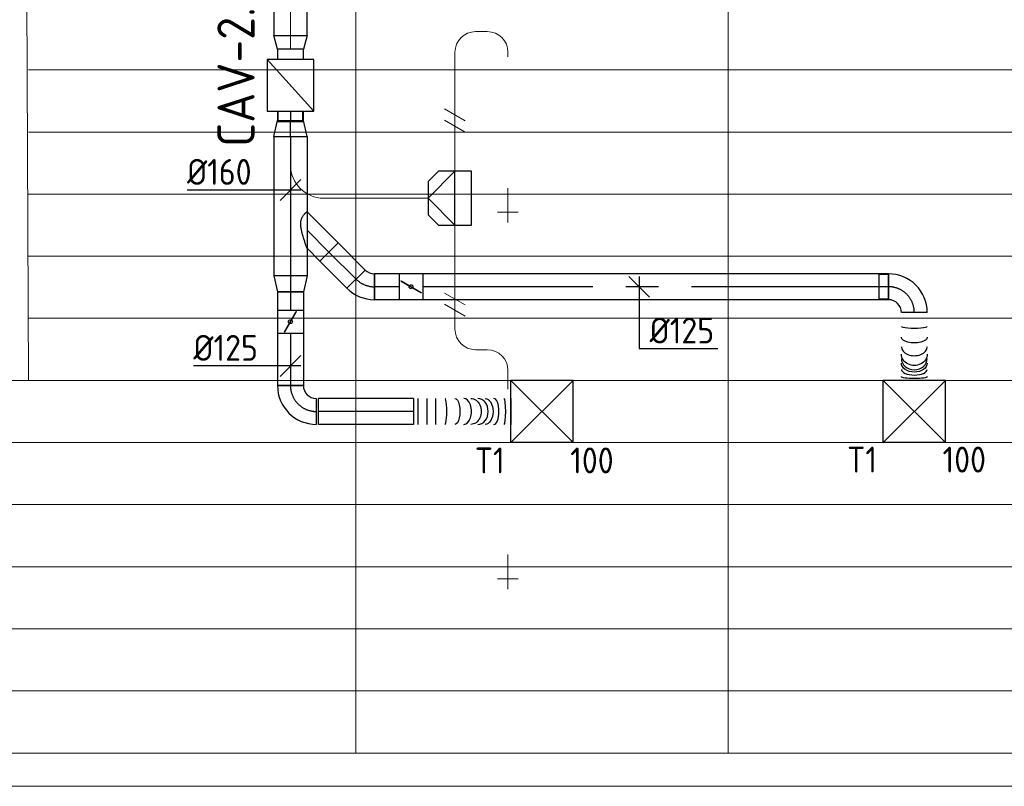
# Model space of a CAD drawing. Header units: millimetres. Extents: x -73257 to 31053, y 5203 to 51987.
# Tile 55 of 58: x -9593 to -4834, y 43358 to 47062. Entities that reach past the tile are written whole.
import ezdxf
from ezdxf.enums import TextEntityAlignment as Align

# ---------------------------------------------------------------- set-up
doc = ezdxf.new("R2010")
doc.units = ezdxf.units.MM
doc.header["$LTSCALE"] = 50
doc.linetypes.add('CENTER2', pattern=[28.575, 19.05, -3.175, 3.175, -3.175])
for name, color, linetype in [('4plfd', 254, 'Continuous'), ('WL570---_RETOUR', 100, 'Continuous'), ('WL570---_TOEVOER', 200, 'Continuous'), ('WL570---_TOEVOER_HL', 1, 'Continuous'), ('WL570---_TOEVOER_RST', 3, 'Continuous'), ('WL570---_TOEVOER_RST_HL', 1, 'Continuous'), ('WM570---_TOEVOER', 2, 'Continuous'), ('WM570---_TOEVOER_PR', 2, 'Continuous'), ('WM570---_TOEVOER_RST_PR', 1, 'Continuous')]:
    doc.layers.add(name, color=color, linetype=linetype)
for name, color, linetype, lineweight in [('WL570---_BESTAAND-HARTLIJN', 161, 'Continuous', 0), ('WL570---_BESTAAND-TOEVOER', 180, 'Continuous', 0), ('WL570---_DEMONTEREN', 10, 'Continuous', 0)]:
    doc.layers.add(name, color=color, linetype=linetype, lineweight=lineweight)
doc.layers.get('WL570---_DEMONTEREN').off()
doc.styles.add('BURO-025', font='ISO96.shx', dxfattribs={"height": 125})
doc.styles.add('MAATVOERING', font='ISO')

# ---------------------------------------------------------------- blocks, each defined once
blk = doc.blocks.new('Groep-50')
at = {"color": 8, "linetype": 'Continuous', "lineweight": 13}
for p, q in [((-9854.9, 50199.1), (-9854.9, 42999.1)), ((-8054.9, 50199.1), (-8054.9, 42999.1)), ((-11444.9, 46649.1), (-11437.9, 44799.1)), ((-11437.9, 46299.1), (-4181.9, 46299.1)), ((-11437.9, 45999.1), (-4181.9, 45999.1)), ((-11437.9, 45699.1), (-4181.9, 45699.1)), ((-11437.9, 45399.1), (-4181.9, 45399.1)), ((-11437.9, 45099.1), (-4181.9, 45099.1)), ((-11882.7, 44799.1), (-4181.9, 44799.1)), ((-11654.9, 44499.1), (-4154.9, 44499.1)), ((-11654.9, 44199.1), (-4154.9, 44199.1)), ((-11654.9, 43899.1), (-4154.9, 43899.1)), ((-11654.9, 43599.1), (-4154.9, 43599.1)), ((-4154.9, 43299.1), (-11654.9, 43299.1)), ((-4154.9, 42999.1), (-36705.1, 42999.1)), ((-4004.9, 42838.3), (-36705.1, 42838.3))]:
    blk.add_line(p, q, dxfattribs=at)
blk = doc.blocks.new('Block plafond 3e verd')
at = {"layer": '4plfd'}
blk.add_blockref('Groep-50', (73304.912, -19149.14), dxfattribs=at)
blk = doc.blocks.new('KARO')
for p, q in [((1, 0.5), (0, 0.5)), ((0, -0.5), (1, -0.5))]:
    blk.add_line(p, q)
at = {"invisible_edges": 15}
blk.add_3dface([(0, 0.5), (0, -0.5), (1, -0.5), (1, 0.5)], dxfattribs=at)
at = {"layer": 'WL570---_BESTAAND-HARTLIJN'}
blk.add_line((0, 0), (1, 0), dxfattribs=at)
blk = doc.blocks.new('OBO10000090ZE')
blk.add_lwpolyline([(-50, 0), (50, 0), (50, 100, 1), (-50, 100)], format="xyb", close=True)
at = {"layer": 'WL570---_BESTAAND-HARTLIJN'}
for points in [[(0, 0), (0, 150)], [(-50, 100), (50, 100)]]:
    blk.add_lwpolyline(points, dxfattribs=at)
blk = doc.blocks.new('OBO10000090L')
blk.add_lwpolyline([(50, 0, 0.414214), (-100, 150), (-100, 50, -0.414214), (-50, 0)], format="xyb", close=True)
at = {"invisible_edges": 15}
for points in [[(-91.3, 49.2), (-74, 147.7), (-100, 150), (-100, 50)], [(-82.9, 47), (-48.7, 141), (-74, 147.7), (-91.3, 49.2)], [(-75, 43.3), (-25, 129.9), (-48.7, 141), (-82.9, 47)], [(-67.9, 38.3), (-3.6, 114.9), (-25, 129.9), (-75, 43.3)], [(-61.7, 32.1), (14.9, 96.4), (-3.6, 114.9), (-67.9, 38.3)], [(-56.7, 25), (29.9, 75), (14.9, 96.4), (-61.7, 32.1)], [(-53, 17.1), (41, 51.3), (29.9, 75), (-56.7, 25)], [(-50.8, 8.7), (47.7, 26), (41, 51.3), (-53, 17.1)], [(-50, 0), (50, 0), (47.7, 26), (-50.8, 8.7)]]:
    blk.add_3dface(points, dxfattribs=at)
at = {"layer": 'WL570---_BESTAAND-HARTLIJN'}
blk.add_arc((-100, 0), 100, 0, 90, dxfattribs=at)
blk = doc.blocks.new('OBO10000090H')
blk.add_lwpolyline([(50, -100, 0.414214), (-100, 50), (-100, -50, -0.414214), (-50, -100)], format="xyb", close=True)
at = {"invisible_edges": 15}
for points in [[(-91.3, -50.8), (-74, 47.7), (-100, 50), (-100, -50)], [(-82.9, -53), (-48.7, 41), (-74, 47.7), (-91.3, -50.8)], [(-75, -56.7), (-25, 29.9), (-48.7, 41), (-82.9, -53)], [(-67.9, -61.7), (-3.6, 14.9), (-25, 29.9), (-75, -56.7)], [(-61.7, -67.9), (14.9, -3.6), (-3.6, 14.9), (-67.9, -61.7)], [(-56.7, -75), (29.9, -25), (14.9, -3.6), (-61.7, -67.9)], [(-53, -82.9), (41, -48.7), (29.9, -25), (-56.7, -75)], [(-50.8, -91.3), (47.7, -74), (41, -48.7), (-53, -82.9)], [(-50, -100), (50, -100), (47.7, -74), (-50.8, -91.3)]]:
    blk.add_3dface(points, dxfattribs=at)
at = {"layer": 'WL570---_BESTAAND-HARTLIJN'}
blk.add_arc((-100, -100), 100, 0, 90, dxfattribs=at)
blk = doc.blocks.new('OSV1601250650G')
blk.add_lwpolyline([(0, -80), (65.3, -62.5), (65.3, 62.5), (0, 80)], close=True)
at = {"layer": 'WL570---_BESTAAND-HARTLIJN'}
blk.add_line((0, 0), (65.3, 0), dxfattribs=at)
blk = doc.blocks.new('VBX1251250012525000')
at = {"layer": 'WL570---_TOEVOER'}
for p, q in [((50, -112.5), (300, 112.5)), ((300, 0), (350, 0))]:
    blk.add_line(p, q, dxfattribs=at)
blk.add_lwpolyline([(50, -112.5), (300, -112.5), (300, 112.5), (50, 112.5)], close=True, dxfattribs=at)
for points in [[(50, 62.5), (0, 62.5), (0, -62.5), (50, -62.5)], [(300, -62.5), (350, -62.5), (350, 62.5), (300, 62.5)]]:
    blk.add_lwpolyline(points, dxfattribs=at)
blk = doc.blocks.new('OBO16000090H')
blk.add_lwpolyline([(80, -160, 0.414214), (-160, 80), (-160, -80, -0.414214), (-80, -160)], format="xyb", close=True)
at = {"invisible_edges": 15}
for points in [[(-146.1, -81.2), (-118.3, 76.4), (-160, 80), (-160, -80)], [(-132.6, -84.8), (-77.9, 65.5), (-118.3, 76.4), (-146.1, -81.2)], [(-120, -90.7), (-40, 47.8), (-77.9, 65.5), (-132.6, -84.8)], [(-108.6, -98.7), (-5.7, 23.9), (-40, 47.8), (-120, -90.7)], [(-98.7, -108.6), (23.9, -5.7), (-5.7, 23.9), (-108.6, -98.7)], [(-90.7, -120), (47.8, -40), (23.9, -5.7), (-98.7, -108.6)], [(-84.8, -132.6), (65.5, -77.9), (47.8, -40), (-90.7, -120)], [(-81.2, -146.1), (76.4, -118.3), (65.5, -77.9), (-84.8, -132.6)], [(-80, -160), (80, -160), (76.4, -118.3), (-81.2, -146.1)]]:
    blk.add_3dface(points, dxfattribs=at)
at = {"layer": 'WL570---_BESTAAND-HARTLIJN'}
blk.add_arc((-160, -160), 160, 0, 90, dxfattribs=at)
blk = doc.blocks.new('UISO')
for p, q in [((0, 0.18), (1, 0.757)), ((0, 0), (1, 0.577))]:
    blk.add_line(p, q)
at = {"layer": 'WL570---_BESTAAND-TOEVOER'}
for p, q in [((0, 0.36), (1, 0.937)), ((0, -0.18), (1, 0.397))]:
    blk.add_line(p, q, dxfattribs=at)
blk = doc.blocks.new('OTS16016016000H')
at = {"layer": 'WL570---_TOEVOER'}
blk.add_line((-130, 0), (130, 0), dxfattribs=at)
blk.add_lwpolyline([(-130, -80), (130, -80), (130, 80), (80, 130), (-80, 130), (-130, 80)], close=True, dxfattribs=at)
blk.add_lwpolyline([(-130, 0), (0, 130), (130, 0)], dxfattribs=at)
blk = doc.blocks.new('OSV16010001120G')
blk.add_lwpolyline([(0, -80), (112, -50), (112, 50), (0, 80)], close=True)
at = {"layer": 'WL570---_BESTAAND-HARTLIJN'}
blk.add_line((0, 0), (112, 0), dxfattribs=at)
blk = doc.blocks.new('*U504')
at = {"color": 0, "ltscale": 10}
for p, q in [((150, 150, -2500), (-150, 150, -2500)), ((-150, -150, -2500), (-150, 150, -2500)), ((150, -150, -2500), (-150, 150, -2500)), ((-150, -150, -2500), (150, 150, -2500)), ((150, -150, -2500), (150, 150, -2500)), ((150, -150, -2500), (-150, -150, -2500))]:
    blk.add_line(p, q, dxfattribs=at)
at = {"layer": 'WL570---_TOEVOER_RST_HL', "linetype": 'CENTER2'}
blk.add_circle((0, 0, -2500), 0.075, dxfattribs=at)
at = {"layer": 'WL570---_TOEVOER_RST', "color": 2, "style": 'BURO-025'}
for tag in ['MC', 'Q']:
    blk.add_attdef(tag, text='', height=125, dxfattribs=at).set_placement((0, 0), align=Align.MIDDLE)
at = {"layer": 'WM570---_TOEVOER_RST_PR', "color": 2, "style": 'BURO-025'}
blk.add_attdef('POSNR', text='', height=125, dxfattribs=at).set_placement((0, 0), align=Align.MIDDLE)
blk = doc.blocks.new('*U519')
at = {"color": 0, "ltscale": 10}
for p, q in [((0, 62.5, -2700), (185.5, 62.5, -2700)), ((0, -62.5, -2700), (0, 62.5, -2700)), ((185.5, 62.5, -2700), (185.5, -62.5, -2700)), ((0, -62.5, -2700), (185.5, -62.5, -2700))]:
    blk.add_line(p, q, dxfattribs=at)
at = {"layer": 'WL570---_TOEVOER_HL', "linetype": 'CENTER2'}
blk.add_line((0, 0, -2700), (185.5, 0, -2700), dxfattribs=at)
at = {"layer": 'WM570---_TOEVOER_PR', "color": 2, "style": 'BURO-025'}
blk.add_attdef('POSNR', text='', height=125, dxfattribs=at).set_placement((0, 0), align=Align.MIDDLE)
blk = doc.blocks.new('*U520')
at = {"color": 0, "ltscale": 10}
for p, q in [((0, 88.4, -2700), (150.4, -62.1, -2700)), ((0, -88.4, -2700), (62.1, -150.4, -2700)), ((150.4, -62.1, -2700), (62.1, -150.4, -2700))]:
    blk.add_line(p, q, dxfattribs=at)
blk.add_spline([(-0.3, -87.7, -2700), (-1, -85.6, -2700), (-2.2, -82.1, -2700), (-3.9, -77.3, -2700), (-6, -71.3, -2700), (-8.4, -64.1, -2700), (-11.1, -55.9, -2700), (-14.1, -46.8, -2700), (-17.1, -37, -2700), (-20.1, -26.6, -2700), (-23, -15.9, -2700), (-25.5, -5.1, -2700), (-27.7, 5.5, -2700), (-29.2, 15.8, -2700), (-30, 25.5, -2700), (-30, 34.4, -2700), (-29.2, 42.6, -2700), (-27.7, 49.8, -2700), (-25.5, 56.2, -2700), (-23, 61.9, -2700), (-20.1, 66.9, -2700), (-17.1, 71.2, -2700), (-14.1, 75, -2700), (-11.1, 78.2, -2700), (-8.4, 81, -2700), (-6, 83.3, -2700), (-3.9, 85.1, -2700), (-2.2, 86.6, -2700), (-1, 87.6, -2700), (-0.3, 88.2, -2700), (0, 88.4, -2700)], degree=3, dxfattribs=at)
at = {"layer": 'WL570---_TOEVOER_HL', "linetype": 'CENTER2'}
blk.add_line((0, 0, -2700), (106.3, -106.3, -2700), dxfattribs=at)
at = {"layer": 'WM570---_TOEVOER_PR', "color": 2, "style": 'BURO-025'}
blk.add_attdef('POSNR', text='', height=125, dxfattribs=at).set_placement((0, 0), align=Align.MIDDLE)
blk = doc.blocks.new('*U521')
at = {"color": 0, "ltscale": 10}
for p, q in [((0, 80, -2700), (78.2, 62.5, -2700)), ((0, 80, -2700), (0, -80, -2700)), ((78.2, 62.5, -2700), (78.2, -62.5, -2700)), ((0, -80, -2700), (78.2, -62.5, -2700))]:
    blk.add_line(p, q, dxfattribs=at)
at = {"layer": 'WL570---_TOEVOER_HL', "linetype": 'CENTER2'}
blk.add_line((0, 0, -2700), (78.2, 0, -2700), dxfattribs=at)
for centre in [(0, 0, -2700), (78.2, 0, -2700)]:
    blk.add_circle(centre, 0.075, dxfattribs=at)
at = {"layer": 'WM570---_TOEVOER_PR', "color": 2, "style": 'BURO-025'}
blk.add_attdef('POSNR', text='', height=125, dxfattribs=at).set_placement((0, 0), align=Align.MIDDLE)
blk = doc.blocks.new('*U522')
at = {"color": 0, "ltscale": 10}
for p, q in [((-125, -62.5, -2700), (-125, 62.5, -2700)), ((62.5, -125, -2700), (-62.5, -125, -2700))]:
    blk.add_line(p, q, dxfattribs=at)
for radius in [187.5, 62.5]:
    blk.add_arc((-125, -125, -2700), radius, 0, 90, dxfattribs=at)
at = {"layer": 'WL570---_TOEVOER_HL', "linetype": 'CENTER2'}
blk.add_arc((-125, -125, -2700), 125, 0, 90, dxfattribs=at)
at = {"layer": 'WM570---_TOEVOER_PR', "color": 2, "style": 'BURO-025'}
blk.add_attdef('POSNR', text='', height=125, dxfattribs=at).set_placement((0, 0), align=Align.MIDDLE)
blk = doc.blocks.new('*U523')
at = {"color": 0, "ltscale": 10}
for p, q in [((0, 62.5, -2700), (2251.5, 62.5, -2700)), ((0, -62.5, -2700), (0, 62.5, -2700)), ((0, -62.5, -2700), (2251.5, -62.5, -2700))]:
    blk.add_line(p, q, dxfattribs=at)
at = {"layer": 'WL570---_TOEVOER_HL', "linetype": 'CENTER2'}
blk.add_line((0, 0, -2700), (2251.5, 0, -2700), dxfattribs=at)
at = {"layer": 'WM570---_TOEVOER_PR', "color": 2, "style": 'BURO-025'}
blk.add_attdef('POSNR', text='', height=125, dxfattribs=at).set_placement((0, 0), align=Align.MIDDLE)
blk = doc.blocks.new('*U524')
at = {"color": 0, "ltscale": 10}
for p, q in [((0, 62.5, -2700), (87.5, 62.5, -2700)), ((0, -62.5, -2700), (0, 62.5, -2700)), ((0, -62.5, -2700), (87.5, -62.5, -2700))]:
    blk.add_line(p, q, dxfattribs=at)
at = {"layer": 'WL570---_TOEVOER_HL', "linetype": 'CENTER2'}
blk.add_line((0, 0, -2700), (87.5, 0, -2700), dxfattribs=at)
at = {"layer": 'WM570---_TOEVOER_PR', "color": 2, "style": 'BURO-025'}
blk.add_attdef('POSNR', text='', height=125, dxfattribs=at).set_placement((0, 0), align=Align.MIDDLE)
blk = doc.blocks.new('*U525')
at = {"ltscale": 10}
for p, q in [((-56.4, 62.5, -2700), (56.4, 62.5, -2700)), ((-56.4, -62.5, -2700), (-56.4, 62.5, -2700)), ((56.4, 62.5, -2700), (56.4, -62.5, -2700)), ((-49.4, 27.3, -2700), (-48.4, 29.1, -2700)), ((48.4, -29.1, -2700), (-49.4, 27.3, -2700)), ((49.4, -27.3, -2700), (-48.4, 29.1, -2700)), ((48.4, -29.1, -2700), (49.4, -27.3, -2700)), ((-56.4, -62.5, -2700), (56.4, -62.5, -2700))]:
    blk.add_line(p, q, dxfattribs=at)
blk.add_circle((0, 0, -2700), 9.41, dxfattribs=at)
at = {"layer": 'WL570---_TOEVOER', "color": 2, "style": 'BURO-025'}
blk.add_attdef('I', text='', height=125, dxfattribs=at).set_placement((0, 0), align=Align.MIDDLE)
at = {"layer": 'WM570---_TOEVOER_PR', "color": 2, "style": 'BURO-025'}
blk.add_attdef('POSNR', text='', height=125, dxfattribs=at).set_placement((0, 0), align=Align.MIDDLE)
blk = doc.blocks.new('*U526')
at = {"color": 0, "ltscale": 10}
for p, q in [((0, 62.5, -2700), (252.3, 62.5, -2700)), ((252.3, 62.5, -2700), (252.3, -62.5, -2700)), ((0, -62.5, -2700), (252.3, -62.5, -2700))]:
    blk.add_line(p, q, dxfattribs=at)
at = {"layer": 'WL570---_TOEVOER_HL', "linetype": 'CENTER2'}
blk.add_line((0, 0, -2700), (252.3, 0, -2700), dxfattribs=at)
at = {"layer": 'WM570---_TOEVOER_PR', "color": 2, "style": 'BURO-025'}
blk.add_attdef('POSNR', text='', height=125, dxfattribs=at).set_placement((0, 0), align=Align.MIDDLE)
blk = doc.blocks.new('*U527')
at = {"color": 0, "ltscale": 10}
for p, q in [((-59.375, 125, -2700), (-59.375, 169.3, -2700)), ((-59.375, 169.3, -2700), (59.375, 169.3, -2700)), ((59.375, 125, -2700), (59.375, 169.3, -2700)), ((-62.5, 125, -2700), (62.5, 125, -2700)), ((-59.375, 125, -2700), (59.375, 125, -2700)), ((-125, -62.5, -2700), (-125, 62.5, -2700))]:
    blk.add_line(p, q, dxfattribs=at)
for radius in [62.5, 187.5]:
    blk.add_arc((-125, 125, -2700), radius, 270, 360, dxfattribs=at)
at = {"layer": 'WL570---_TOEVOER_HL', "linetype": 'CENTER2'}
blk.add_arc((-125, 125, -2700), 125, 270, 0, dxfattribs=at)
at = {"layer": 'WM570---_TOEVOER_PR', "color": 2, "style": 'BURO-025'}
blk.add_attdef('POSNR', text='', height=125, dxfattribs=at).set_placement((0, 0), align=Align.MIDDLE)
blk = doc.blocks.new('*U528')
at = {"color": 0, "ltscale": 10}
for p, q in [((0, 62.5, -2700), (0, -62.5, -2700)), ((327.6, 62.5, -2700), (327.6, -62.5, -2700))]:
    blk.add_line(p, q, dxfattribs=at)
for centre, major_axis, ratio, start_param, end_param in [((65.9, 0, -2700), (0, -62.5), 0.148856, 0, 3.141593), ((165.6, 0, -2700), (0, -62.5), 0.680862, 0, 3.141593), ((221.5, 0, -2700), (0, 62.5), 0.869025, 3.141593, 6.283185), ((274.6, 0, -2700), (0, 62.5), 0.433661, 3.141593, 6.283185)]:
    blk.add_ellipse(centre, major_axis=major_axis, ratio=ratio, start_param=start_param, end_param=end_param, dxfattribs=at)
at = {"color": 0, "ltscale": 10, "extrusion": (0, 0, -1)}
for centre, major_axis, ratio, start_param, end_param in [((119.3, 0, -2700), (0, 62.5), 0.433661, 0, 3.141593), ((200.9, 0, -2700), (0, 62.5), 0.869025, 0, 3.141593), ((244.5, 0, -2700), (0, -62.5), 0.680862, 3.141593, 6.283185), ((309.4, 0, -2700), (0, -62.5), 0.148856, 3.141593, 6.283185)]:
    blk.add_ellipse(centre, major_axis=major_axis, ratio=ratio, start_param=start_param, end_param=end_param, dxfattribs=at)
at = {"layer": 'WM570---_TOEVOER_PR', "color": 2, "style": 'BURO-025'}
blk.add_attdef('POSNR', text='', height=125, dxfattribs=at).set_placement((0, 0), align=Align.MIDDLE)
blk = doc.blocks.new('*U529')
at = {"color": 0, "ltscale": 10}
for p, q in [((0, 62.5, -2700), (459.8, 62.5, -2700)), ((0, -62.5, -2700), (0, 62.5, -2700)), ((459.8, 62.5, -2700), (459.8, -62.5, -2700)), ((0, -62.5, -2700), (459.8, -62.5, -2700))]:
    blk.add_line(p, q, dxfattribs=at)
at = {"layer": 'WL570---_TOEVOER_HL', "linetype": 'CENTER2'}
blk.add_line((0, 0, -2700), (459.8, 0, -2700), dxfattribs=at)
at = {"layer": 'WM570---_TOEVOER_PR', "color": 2, "style": 'BURO-025'}
blk.add_attdef('POSNR', text='', height=125, dxfattribs=at).set_placement((0, 0), align=Align.MIDDLE)
blk = doc.blocks.new('*U530')
at = {"color": 0, "ltscale": 10}
for p, q in [((0, 62.5, -2700), (0, -62.5, -2700)), ((21.4, 62.5, -2700), (21.4, -62.5, -2700)), ((64.2, 62.5, -2700), (64.2, -62.5, -2700)), ((106.9, 62.5, -2700), (106.9, -62.5, -2700)), ((471, 62.5, -2700), (471, -62.5, -2700))]:
    blk.add_line(p, q, dxfattribs=at)
for centre, major_axis, ratio, start_param, end_param in [((152.8, 0, -2700), (0, -62.5), 0.130571, 0, 3.141593), ((242.6, 0, -2700), (0, -62.5), 0.609666, 0, 3.141593), ((311.3, 0, -2700), (0, 62.5), 0.795495, 3.141593, 6.283185), ((388.6, 0, -2700), (0, 62.5), 0.382957, 3.141593, 6.283185)]:
    blk.add_ellipse(centre, major_axis=major_axis, ratio=ratio, start_param=start_param, end_param=end_param, dxfattribs=at)
at = {"color": 0, "ltscale": 10, "extrusion": (0, 0, -1)}
for centre, major_axis, ratio, start_param, end_param in [((200.1, 0, -2700), (0, 62.5), 0.382957, 0, 3.141593), ((277.5, 0, -2700), (0, 62.5), 0.795495, 0, 3.141593), ((346.1, 0, -2700), (0, -62.5), 0.609666, 3.141593, 6.283185), ((436, 0, -2700), (0, -62.5), 0.130571, 3.141593, 6.283185)]:
    blk.add_ellipse(centre, major_axis=major_axis, ratio=ratio, start_param=start_param, end_param=end_param, dxfattribs=at)
at = {"layer": 'WM570---_TOEVOER_PR', "color": 2, "style": 'BURO-025'}
blk.add_attdef('POSNR', text='', height=125, dxfattribs=at).set_placement((0, 0), align=Align.MIDDLE)
blk = doc.blocks.new('*U531')
at = {"layer": 'WM570---_TOEVOER', "color": 0, "ltscale": 10}
for p, q in [((-50, -50), (50, 50)), ((50, 0), (-469.2, 0))]:
    blk.add_line(p, q, dxfattribs=at)
at = {"layer": 'WM570---_TOEVOER', "color": 0, "style": 'BURO-025'}
blk.add_text('%%c125', height=125, dxfattribs=at).set_placement((-469.2, 25))
blk = doc.blocks.new('*U532')
at = {"layer": 'WM570---_TOEVOER', "color": 0, "ltscale": 10}
for p, q in [((50, -50), (-50, 50)), ((0, 50), (0, -299.1)), ((0, -299.1), (380.4, -299.1))]:
    blk.add_line(p, q, dxfattribs=at)
at = {"layer": 'WM570---_TOEVOER', "color": 0, "style": 'BURO-025'}
blk.add_text('%%c125', height=125, dxfattribs=at).set_placement((50, -274.1))
blk = doc.blocks.new('*U536')
at = {"color": 0, "ltscale": 10}
for p, q in [((0, 80, -2700), (672.2, 80, -2700)), ((0, -80, -2700), (0, 80, -2700)), ((672.2, 80, -2700), (672.2, -80, -2700)), ((0, -80, -2700), (672.2, -80, -2700))]:
    blk.add_line(p, q, dxfattribs=at)
at = {"layer": 'WL570---_TOEVOER_HL', "linetype": 'CENTER2'}
blk.add_line((0, 0, -2700), (672.2, 0, -2700), dxfattribs=at)
at = {"layer": 'WM570---_TOEVOER_PR', "color": 2, "style": 'BURO-025'}
blk.add_attdef('POSNR', text='', height=125, dxfattribs=at).set_placement((0, 0), align=Align.MIDDLE)
blk = doc.blocks.new('*U537')
at = {"layer": 'WM570---_TOEVOER', "color": 0, "ltscale": 10}
for p, q in [((-50, -50), (50, 50)), ((50, 0), (-499.6, 0))]:
    blk.add_line(p, q, dxfattribs=at)
at = {"layer": 'WM570---_TOEVOER', "color": 0, "style": 'BURO-025'}
blk.add_text('%%c160', height=125, dxfattribs=at).set_placement((-499.6, 25))
blk = doc.blocks.new('*U538')
at = {"color": 0, "ltscale": 10}
for p, q in [((0, 80, -2700), (78.2, 62.5, -2700)), ((0, 80, -2700), (0, -80, -2700)), ((78.2, 62.5, -2700), (78.2, -62.5, -2700)), ((78.2, 59.375, -2700), (122.5, 59.375, -2700)), ((122.5, 59.375, -2700), (122.5, -59.375, -2700)), ((122.5, 59.375, -2700), (122.5, -59.375, -2700)), ((0, -80, -2700), (78.2, -62.5, -2700)), ((78.2, -59.375, -2700), (122.5, -59.375, -2700))]:
    blk.add_line(p, q, dxfattribs=at)
at = {"layer": 'WL570---_TOEVOER_HL', "linetype": 'CENTER2'}
blk.add_line((0, 0, -2700), (78.2, 0, -2700), dxfattribs=at)
for centre in [(0, 0, -2700), (78.2, 0, -2700)]:
    blk.add_circle(centre, 0.075, dxfattribs=at)
at = {"layer": 'WM570---_TOEVOER_PR', "color": 2, "style": 'BURO-025'}
blk.add_attdef('POSNR', text='', height=125, dxfattribs=at).set_placement((0, 0), align=Align.MIDDLE)
blk = doc.blocks.new('*U539')
at = {"color": 0, "ltscale": 10}
for p, q in [((0, 62.5, -2700), (120.7, 62.5, -2700)), ((120.7, 62.5, -2700), (120.7, -62.5, -2700)), ((0, -62.5, -2700), (120.7, -62.5, -2700))]:
    blk.add_line(p, q, dxfattribs=at)
at = {"layer": 'WL570---_TOEVOER_HL', "linetype": 'CENTER2'}
blk.add_line((0, 0, -2700), (120.7, 0, -2700), dxfattribs=at)
at = {"layer": 'WM570---_TOEVOER_PR', "color": 2, "style": 'BURO-025'}
blk.add_attdef('POSNR', text='', height=125, dxfattribs=at).set_placement((0, 0), align=Align.MIDDLE)
blk = doc.blocks.new('*U540')
at = {"color": 0, "ltscale": 10}
for p, q in [((-51.8, -62.5, -2700), (-51.8, 62.5, -2700)), ((80.8, 7.6, -2700), (-7.6, -80.8, -2700))]:
    blk.add_line(p, q, dxfattribs=at)
for radius in [187.6, 62.6]:
    blk.add_arc((-51.8, -125.1, -2700), radius, 45, 90, dxfattribs=at)
at = {"layer": 'WL570---_TOEVOER_HL', "linetype": 'CENTER2'}
blk.add_arc((-51.8, -125.1, -2700), 125.1, 45, 90, dxfattribs=at)
at = {"layer": 'WM570---_TOEVOER_PR', "color": 2, "style": 'BURO-025'}
blk.add_attdef('POSNR', text='', height=125, dxfattribs=at).set_placement((0, 0), align=Align.MIDDLE)
blk = doc.blocks.new('*U541')
at = {"ltscale": 10}
for p, q in [((-56.4, 62.5, -2700), (56.4, 62.5, -2700)), ((-56.4, -62.5, -2700), (-56.4, 62.5, -2700)), ((56.4, 62.5, -2700), (56.4, -62.5, -2700)), ((-49.4, 27.3, -2700), (-48.4, 29.1, -2700)), ((48.4, -29.1, -2700), (-49.4, 27.3, -2700)), ((49.4, -27.3, -2700), (-48.4, 29.1, -2700)), ((48.4, -29.1, -2700), (49.4, -27.3, -2700)), ((-56.4, -62.5, -2700), (56.4, -62.5, -2700))]:
    blk.add_line(p, q, dxfattribs=at)
blk.add_circle((0, 0, -2700), 9.41, dxfattribs=at)
at = {"layer": 'WL570---_TOEVOER', "color": 2, "style": 'BURO-025'}
blk.add_attdef('I', text='', height=125, dxfattribs=at).set_placement((0, 0), align=Align.MIDDLE)
at = {"layer": 'WM570---_TOEVOER_PR', "color": 2, "style": 'BURO-025'}
blk.add_attdef('POSNR', text='', height=125, dxfattribs=at).set_placement((0, 0), align=Align.MIDDLE)

msp = doc.modelspace()

# ---------------------------------------------------------------- block references
at = {"layer": 'WL570---_DEMONTEREN', "xscale": -1}
for name, p, rotation in [('OBO10000090H', (-7489.385, 47004.258), 359.999999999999), ('OBO16000090H', (-8284.495, 46199.23), 90.00000000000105), ('OSV16010001120G', (-7489.385, 45991.307), 90), ('OBO10000090H', (-7489.385, 45467.172), 89.99999999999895)]:
    msp.add_blockref(name, p, dxfattribs=dict(at, rotation=rotation))
at = {"layer": 'WL570---_DEMONTEREN'}
for name, p, xscale, yscale, zscale, rotation in [('KARO', (-7332.928, 47004.258), -56.45693985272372, 100, 100, 359.999999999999), ('KARO', (-7489.385, 46904.258), -385.1043396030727, 100, 100, 90), ('KARO', (-7233.017, 46904.031), -22.48026519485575, 100, 100, 89.99999999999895), ('KARO', (-8284.495, 46504.76), 145.5298471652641, 160, 160, 270.0000000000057), ('KARO', (-7489.385, 46329.23), -77.92349494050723, 160, 160, 270.0000000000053), ('KARO', (-7619.385, 46199.23), 505.110756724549, 160, 160, 180.0000000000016), ('KARO', (-7233.017, 46232.247), 16.03765465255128, 100, 100, 89.99999999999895), ('KARO', (-7489.385, 46069.23), 77.92349494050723, 160, 160, 269.9999999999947), ('KARO', (-7489.385, 45567.172), -312.1349456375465, 100, 100, 270), ('UISO', (-7539.385, 45723.297), -100, 100, 100, 180), ('KARO', (-7389.385, 45467.172), -56.45693985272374, 100, 100, 180), ('KARO', (-7233.017, 45276.508), -90.43692295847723, 100, 100, 269.999999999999), ('KARO', (-7233.017, 44461.188), 16.03765465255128, 100, 100, 89.99999999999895)]:
    msp.add_blockref(name, p, dxfattribs=dict(at, xscale=xscale, yscale=yscale, zscale=zscale, rotation=rotation))
for p in [(-7233.017, 46904.258), (-7233.017, 45367.172)]:
    msp.add_blockref('OBO10000090L', p, dxfattribs=at)
at = {"layer": 'WL570---_DEMONTEREN', "xscale": -100, "yscale": 100, "zscale": 100}
msp.add_blockref('UISO', (-7439.385, 46536.865), dxfattribs=at)
at = {"layer": 'WL570---_DEMONTEREN'}
for name, p, rotation in [('OSV1601250650G', (-8284.495, 46504.34), 90.00000000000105), ('OSV16010001120G', (-7489.385, 46407.154), 90), ('OTS16016016000H', (-7489.385, 46199.23), 90), ('OBO10000090ZE', (-7233.017, 46232.247), 179.9999999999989), ('OBO10000090ZE', (-7233.017, 44461.188), 179.9999999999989)]:
    msp.add_blockref(name, p, dxfattribs=dict(at, rotation=rotation))
at = {"layer": 'WL570---_RETOUR'}
msp.add_blockref('Block plafond 3e verd', (-71418.596, 19669.012), dxfattribs=at)
at = {"layer": 'WL570---_TOEVOER', "xscale": 575.2764299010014, "yscale": 160, "zscale": 160, "rotation": 90.00000000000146}
msp.add_blockref('KARO', (-8284.495, 46984.433), dxfattribs=at)
at = {"layer": 'WL570---_TOEVOER', "xscale": -1, "rotation": 90.00000000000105}
msp.add_blockref('OSV1601250650G', (-8284.495, 46984.853), dxfattribs=at)
at = {"layer": 'WL570---_TOEVOER'}
for name, p, rotation in [('VBX1251250012525000', (-8284.495, 46919.597), 270.000000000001), ('*U538', (-8284.57, 46497.097, 2700), 90), ('*U536', (-8284.57, 46497.097, 2700), 270), ('*U519', (-7967.152, 45808.202, 2700), 135), ('*U540', (-7930.524, 45771.574, 2700), 180), ('*U521', (-8284.57, 45824.887, 2700), 270), ('*U539', (-7758.032, 45771.574, 2700), 180), ('*U541', (-7701.582, 45771.574, 2700), 180), ('*U523', (-5393.636, 45771.574, 2700), 180), ('*U527', (-5268.636, 45771.574, 2700), 90), ('*U524', (-8284.57, 45746.687, 2700), 270), ('*U525', (-8284.57, 45602.752, 2700), 270), ('*U528', (-5268.636, 45646.574, 2700), 270), ('*U526', (-8284.57, 45546.302, 2700), 270), ('*U522', (-8284.57, 45169.012, 2700), 180), ('*U529', (-7689.595, 45169.012, 2700), 180)]:
    msp.add_blockref(name, p, dxfattribs=dict(at, rotation=rotation))
for name, p in [('*U520', (-8204.57, 46045.621, 2700)), ('*U530', (-7689.595, 45169.012, 2700))]:
    msp.add_blockref(name, p, dxfattribs=at)
ref = msp.add_blockref('*U504', (-7068.596, 45169.012, 2500), dxfattribs=at)
ref.add_attrib('Q', '100', (-6932.09, 44869.927), dxfattribs={"layer": 'WL570---_TOEVOER_RST', "color": 2, "height": 125, "style": 'BURO-025'})
ref.add_attrib('MC', 'T1', (-7393.773, 44869.927), dxfattribs={"layer": 'WL570---_TOEVOER_RST', "color": 2, "height": 125, "style": 'BURO-025'})
ref = msp.add_blockref('*U504', (-5268.636, 45169.012, 2500), dxfattribs=at)
ref.add_attrib('Q', '100', (-5132.131, 44873.963), dxfattribs={"layer": 'WL570---_TOEVOER_RST', "color": 2, "height": 125, "style": 'BURO-025'})
ref.add_attrib('MC', 'T1', (-5593.813, 44873.963), dxfattribs={"layer": 'WL570---_TOEVOER_RST', "color": 2, "height": 125, "style": 'BURO-025'})
at = {"layer": 'WM570---_TOEVOER'}
for name, p in [('*U537', (-8284.57, 46238.854, 2700)), ('*U532', (-6598.2, 45771.574, 2700)), ('*U531', (-8284.57, 45388.718, 2700))]:
    msp.add_blockref(name, p, dxfattribs=at)

# ---------------------------------------------------------------- texts
at = {"layer": 'WM570---_TOEVOER', "style": 'MAATVOERING'}
msp.add_text('CAV-2.', height=180, rotation=90, dxfattribs=at).set_placement((-8457.898, 46447.446))

doc.saveas('drawing.dxf')
